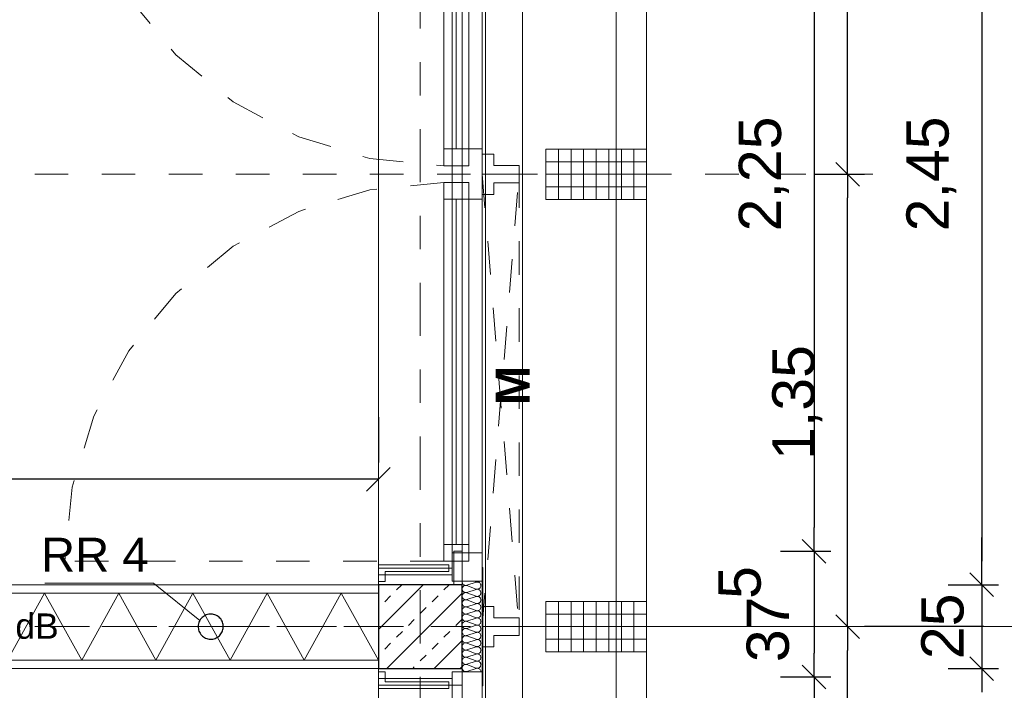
# Model space of a CAD drawing. Header units: metres. Extents: x -45.2 to 14.3, y -31.8 to 10.2.
# Tile 132 of 152: x -1.2 to 1.7, y -8.3 to -6.3. Entities that reach past the tile are written whole.
import ezdxf

# ---------------------------------------------------------------- set-up
doc = ezdxf.new("R2010")
doc.units = ezdxf.units.M
doc.header["$LTSCALE"] = 0.05
for name, pattern in [('1600.2032', [1.6, 0.8, -0.8]), ('Achsen 01', [5.291531, 3.175, -1.058062, 0.352704, -0.705764]), ('gestrichelt - 01', [2, 1, -1]), ('ISO-07 Punktiert', [0.889, 0.127, -0.762]), ('Raster 01', [2, 1, -1]), ('VW-01 Strichlinie kurz', [2, 1, -1])]:
    doc.linetypes.add(name, pattern=pattern)
doc.layers.get('0').update_dxf_attribs({"lineweight": 25})
for name, color, linetype, lineweight, true_color in [('013_Beton und Stahlbetonarbeiten-000 Brüstung', 7, 'Continuous', 9, 0xa6a6a6), ('014_Fassadenarbeiten-000 Aufsicht Betonfertigteile', 7, 'Continuous', 9, 0xc0c0c0), ('014_Fassadenarbeiten-330 mineralische Dämmung', 7, 'Continuous', 9, 0x666666), ('030_Sonnenschutzarbeiten-Bemassung', 7, 'Continuous', 13, 0xff6633), ('030_Sonnenschutzarbeiten-Grundriss', 7, 'Continuous', 13, 0x555555), ('031_Metallbauarbeiten-330 Aufsicht Metallbauarbeiten', 7, 'Continuous', 9, 0xa6a6a6), ('032_Metallarbeiten-Fenster', 7, 'Continuous', 13, 0x444444), ('039_Trockenbauarbeiten-340 Dämmung', 7, 'Continuous', 9, 0xc0c0c0), ('045_Sanitär Betriebseinrichtung-allg.', 9, 'Continuous', 13, 0x808080), ('AV1-Achsen', 1, 'Achsen 01', 18, 0xff0000), ('AV1-Raster', 7, 'Raster 01', 9, 0xa6a6a6)]:
    doc.layers.add(name, color=color, linetype=linetype, lineweight=lineweight, true_color=true_color)
for name, color, linetype, lineweight in [('013_Beton und Stahlbetonarbeiten-000 Unterzüge', 7, 'ISO-07 Punktiert', 13), ('013_Beton und Stahlbetonarbeiten-330 Außenstützen', 7, 'Continuous', 25), ('014_Fassadenarbeiten-330 Betonfertigteile vertikal', 7, 'Continuous', 9), ('027_Tischlerarbeiten-330 Innenfensterbänke', 7, 'Continuous', 9), ('030_Sonnenschutzarbeiten-Kasten+Behang', 7, 'Continuous', 5), ('030_Sonnenschutzarbeiten-Motor', 7, 'Continuous', 5), ('039_Trockenbauarbeiten-340 Gipskarton', 7, 'Continuous', 9), ('AV1-Akustikvorgaben-Trennwände', 7, 'Continuous', 5), ('AV1-Einrichtung Bemaßung', 7, 'Continuous', 9), ('Bemaßung-Bemaßung', 7, 'Continuous', 9)]:
    doc.layers.add(name, color=color, linetype=linetype, lineweight=lineweight)
doc.styles.add('Arial', font='arial.ttf')
doc.styles.add('Arial (bold)', font='arialbd.ttf')

msp = doc.modelspace()

# ---------------------------------------------------------------- linework, layer by layer
at = {"color": 0, "linetype": 'ByBlock', "lineweight": -2}
for p, q in [((1.275, -6.75), (1.275, -6.6793)), ((1.275, -6.75), (1.275, -6.8207)), ((-0.125, -7.66), (-0.1957, -7.66)), ((1.175, -7.875), (1.175, -7.8043)), ((1.175, -7.875), (1.175, -7.9457)), ((1.675, -7.975), (1.675, -7.9043)), ((1.675, -7.975), (1.675, -7.9043)), ((1.275, -8.1), (1.275, -8.0293)), ((1.275, -8.1), (1.275, -8.1707)), ((1.175, -8.25), (1.175, -8.1793)), ((1.175, -8.25), (1.175, -8.3207)), ((1.675, -8.225), (1.675, -8.2957)), ((1.675, -8.225), (1.675, -8.2957))]:
    msp.add_line(p, q, dxfattribs=at)
at = {"color": 0, "linetype": 'Continuous', "lineweight": 15}
for p, q in [((1.3104, -6.7854), (1.2396, -6.7146)), ((1.2396, -6.7146), (1.3104, -6.7854)), ((-0.0896, -7.6246), (-0.1604, -7.6954)), ((1.1396, -7.8396), (1.2104, -7.9104)), ((1.2104, -7.9104), (1.1396, -7.8396)), ((1.7104, -8.0104), (1.6396, -7.9396)), ((1.7104, -8.0104), (1.6396, -7.9396)), ((1.3104, -8.1354), (1.2396, -8.0646)), ((1.2396, -8.0646), (1.3104, -8.1354)), ((1.6396, -8.1896), (1.7104, -8.2604)), ((1.6396, -8.1896), (1.7104, -8.2604)), ((1.1396, -8.2146), (1.2104, -8.2854)), ((1.2104, -8.2854), (1.1396, -8.2146))]:
    msp.add_line(p, q, dxfattribs=at)
at = {"layer": '013_Beton und Stahlbetonarbeiten-000 Brüstung'}
for points in [[(-0.125, -7.975), (-0.125, -5.525), (0.125, -5.525), (0.125, -7.975)], [(-0.125, -10.675), (-0.125, -8.275), (0.125, -8.275), (0.125, -10.675)]]:
    msp.add_lwpolyline(points, close=True, dxfattribs=at)
at = {"layer": '013_Beton und Stahlbetonarbeiten-000 Unterzüge', "linetype": 'VW-01 Strichlinie kurz'}
for points in [[(-0.125, -7.975), (-0.125, -5.525), (0.125, -5.525), (0.125, -7.975)], [(-0.125, -10.675), (-0.125, -8.225), (0.125, -8.225), (0.125, -10.675)]]:
    msp.add_lwpolyline(points, close=True, dxfattribs=at)
at = {"layer": '013_Beton und Stahlbetonarbeiten-330 Außenstützen', "color": 251, "linetype": 'Continuous', "lineweight": 13, "true_color": 0x4c4c4c}
for p, q in [((0.0088, -7.975), (-0.125, -8.1088)), ((-0.0707, -7.9903), (-0.0554, -7.975)), ((0.0707, -7.9903), (0.086, -7.975)), ((-0.1061, -8.0257), (-0.0884, -8.008)), ((0.125, -8.0002), (-0.0998, -8.225)), ((0.0354, -8.0257), (0.053, -8.008)), ((-0.125, -8.0446), (-0.1237, -8.0433)), ((0, -8.061), (0.0177, -8.0433)), ((-0.0354, -8.0964), (-0.0177, -8.0787)), ((0.1061, -8.0964), (0.1237, -8.0787)), ((-0.0707, -8.1317), (-0.053, -8.1141)), ((0.0707, -8.1317), (0.0884, -8.1141)), ((-0.1061, -8.1671), (-0.0884, -8.1494)), ((0.0354, -8.1671), (0.053, -8.1494)), ((0.125, -8.1416), (0.0416, -8.225)), ((-0.125, -8.186), (-0.1237, -8.1848)), ((0, -8.2024), (0.0177, -8.1848)), ((-0.0226, -8.225), (-0.0177, -8.2201)), ((0.1189, -8.225), (0.1237, -8.2201))]:
    msp.add_line(p, q, dxfattribs=at)
at = {"layer": '013_Beton und Stahlbetonarbeiten-330 Außenstützen'}
msp.add_lwpolyline([(0.125, -7.975), (-0.125, -7.975), (-0.125, -8.225), (0.125, -8.225)], close=True, dxfattribs=at)
at = {"layer": '014_Fassadenarbeiten-000 Aufsicht Betonfertigteile'}
msp.add_lwpolyline([(0.305, -21.905), (0.305, 0.305), (0.675, 0.675), (0.675, -22.275)], close=True, dxfattribs=at)
at = {"layer": '014_Fassadenarbeiten-330 Betonfertigteile vertikal', "color": 8, "linetype": 'Continuous', "lineweight": 9, "true_color": 0x808080}
for p, q in [((0.4125, -6.675), (0.4125, -6.825)), ((0.45, -6.675), (0.45, -6.825)), ((0.4875, -6.675), (0.4875, -6.825)), ((0.525, -6.675), (0.525, -6.825)), ((0.5625, -6.675), (0.5625, -6.825)), ((0.6, -6.675), (0.6, -6.825)), ((0.6375, -6.675), (0.6375, -6.825)), ((0.4125, -8.025), (0.4125, -8.175)), ((0.45, -8.025), (0.45, -8.175)), ((0.4875, -8.025), (0.4875, -8.175)), ((0.525, -8.025), (0.525, -8.175)), ((0.5625, -8.025), (0.5625, -8.175)), ((0.6, -8.025), (0.6, -8.175)), ((0.6375, -8.025), (0.6375, -8.175))]:
    msp.add_line(p, q, dxfattribs=at)
at = {"layer": '014_Fassadenarbeiten-330 Betonfertigteile vertikal', "color": 8, "linetype": 'Continuous', "lineweight": 13, "true_color": 0x808080}
for p, q in [((0.375, -6.7125), (0.675, -6.7125)), ((0.375, -6.75), (0.675, -6.75)), ((0.375, -6.7875), (0.675, -6.7875)), ((0.375, -8.0625), (0.675, -8.0625)), ((0.375, -8.1), (0.675, -8.1)), ((0.375, -8.1375), (0.675, -8.1375))]:
    msp.add_line(p, q, dxfattribs=at)
at = {"layer": '014_Fassadenarbeiten-330 Betonfertigteile vertikal'}
for points in [[(0.675, -6.675), (0.675, -6.825), (0.375, -6.825), (0.375, -6.675)], [(0.675, -8.025), (0.675, -8.175), (0.375, -8.175), (0.375, -8.025)]]:
    msp.add_lwpolyline(points, close=True, dxfattribs=at)
at = {"layer": '014_Fassadenarbeiten-330 mineralische Dämmung'}
for points in [[(0.167, -8.0306), (0.1689, -8.031), (0.1708, -8.0311), (0.1727, -8.0308), (0.1745, -8.0302), (0.1762, -8.0293), (0.1777, -8.0281), (0.179, -8.0266), (0.179, -8.0266), (0.1799, -8.025), (0.1806, -8.0232), (0.181, -8.0213), (0.181, -8.0194), (0.1806, -8.0175), (0.1799, -8.0157), (0.179, -8.0141), (0.179, -8.0141), (0.1777, -8.0126), (0.1762, -8.0114), (0.1745, -8.0105), (0.1727, -8.0099), (0.1708, -8.0097), (0.1689, -8.0097), (0.167, -8.0102), (0.139, -8.0192), (0.139, -8.0192), (0.1371, -8.0196), (0.1352, -8.0197), (0.1333, -8.0194), (0.1315, -8.0188), (0.1298, -8.0179), (0.1283, -8.0167), (0.127, -8.0152), (0.127, -8.0152), (0.1261, -8.0136), (0.1254, -8.0118), (0.125, -8.0099), (0.125, -8.008), (0.1254, -8.0061), (0.1261, -8.0043), (0.127, -8.0027), (0.127, -8.0027), (0.1283, -8.0012), (0.1298, -8), (0.1315, -7.9991), (0.1333, -7.9985), (0.1352, -7.9983), (0.1371, -7.9983), (0.139, -7.9988), (0.167, -8.0091), (0.167, -8.0091), (0.1689, -8.0095), (0.1708, -8.0096), (0.1727, -8.0093), (0.1745, -8.0088), (0.1762, -8.0078), (0.1777, -8.0066), (0.179, -8.0052), (0.179, -8.0052), (0.1799, -8.0035), (0.1806, -8.0018), (0.181, -7.9999), (0.181, -7.9979), (0.1806, -7.9961), (0.1799, -7.9943), (0.179, -7.9926), (0.179, -7.9926), (0.1777, -7.9912), (0.1762, -7.99), (0.1745, -7.9891), (0.1727, -7.9885), (0.1708, -7.9882), (0.1689, -7.9883), (0.167, -7.9887), (0.139, -7.9977), (0.139, -7.9977), (0.1371, -7.9981), (0.1352, -7.9982), (0.1333, -7.9979), (0.1315, -7.9974), (0.1298, -7.9964), (0.1283, -7.9952), (0.127, -7.9938), (0.127, -7.9938), (0.1261, -7.9921), (0.1254, -7.9904), (0.125, -7.9885), (0.125, -7.9865), (0.1254, -7.9847), (0.1261, -7.9829), (0.127, -7.9812), (0.127, -7.9812), (0.1283, -7.9798), (0.1298, -7.9786), (0.1315, -7.9777), (0.1333, -7.9771), (0.1352, -7.9768), (0.1371, -7.9769), (0.139, -7.9773), (0.167, -7.9877), (0.167, -7.9877), (0.1689, -7.9881), (0.1708, -7.9882), (0.1727, -7.9879), (0.1745, -7.9873), (0.1762, -7.9864), (0.1777, -7.9852), (0.179, -7.9837), (0.179, -7.9837), (0.1799, -7.9821), (0.1806, -7.9803), (0.181, -7.9784), (0.181, -7.9765), (0.1806, -7.9746), (0.1799, -7.9728), (0.179, -7.9712), (0.179, -7.9712), (0.1777, -7.9697), (0.1762, -7.9685), (0.1745, -7.9676), (0.1727, -7.967), (0.1708, -7.9668), (0.1689, -7.9668), (0.167, -7.9673), (0.139, -7.9763), (0.139, -7.9763), (0.1371, -7.9767), (0.1352, -7.9768), (0.1333, -7.9765), (0.1315, -7.9759), (0.1298, -7.975), (0.1283, -7.9738), (0.127, -7.9723), (0.126, -7.9706), (0.1254, -7.9688), (0.125, -7.9669), (0.125, -7.965)], [(0.167, -8.2236), (0.169, -8.224), (0.171, -8.2241), (0.173, -8.2238), (0.1749, -8.2231), (0.1766, -8.2221), (0.1781, -8.2207), (0.1793, -8.2191), (0.1802, -8.2173), (0.1808, -8.2154), (0.181, -8.2134), (0.1808, -8.2114), (0.1802, -8.2095), (0.1793, -8.2077), (0.1781, -8.2061), (0.1766, -8.2047), (0.1749, -8.2037), (0.173, -8.203), (0.171, -8.2027), (0.169, -8.2028), (0.167, -8.2032), (0.139, -8.2122), (0.139, -8.2122), (0.137, -8.2126), (0.135, -8.2127), (0.133, -8.2124), (0.1311, -8.2117), (0.1294, -8.2107), (0.1279, -8.2093), (0.1267, -8.2077), (0.1257, -8.2059), (0.1252, -8.204), (0.125, -8.202), (0.1252, -8.2), (0.1257, -8.1981), (0.1267, -8.1963), (0.1279, -8.1947), (0.1294, -8.1933), (0.1311, -8.1923), (0.133, -8.1916), (0.135, -8.1913), (0.137, -8.1914), (0.139, -8.1918), (0.167, -8.2022), (0.167, -8.2022), (0.169, -8.2026), (0.171, -8.2026), (0.173, -8.2023), (0.1749, -8.2016), (0.1766, -8.2006), (0.1781, -8.1993), (0.1793, -8.1977), (0.1802, -8.1959), (0.1808, -8.194), (0.181, -8.192), (0.1808, -8.1899), (0.1802, -8.188), (0.1793, -8.1862), (0.1781, -8.1846), (0.1766, -8.1833), (0.1749, -8.1823), (0.173, -8.1816), (0.171, -8.1813), (0.169, -8.1813), (0.167, -8.1818), (0.139, -8.1908), (0.139, -8.1908), (0.137, -8.1912), (0.135, -8.1912), (0.133, -8.1909), (0.1311, -8.1902), (0.1294, -8.1892), (0.1279, -8.1879), (0.1267, -8.1863), (0.1257, -8.1845), (0.1252, -8.1826), (0.125, -8.1806), (0.1252, -8.1785), (0.1257, -8.1766), (0.1267, -8.1748), (0.1279, -8.1732), (0.1294, -8.1719), (0.1311, -8.1709), (0.133, -8.1702), (0.135, -8.1699), (0.137, -8.1699), (0.139, -8.1704), (0.167, -8.1807), (0.167, -8.1807), (0.169, -8.1811), (0.171, -8.1812), (0.173, -8.1809), (0.1749, -8.1802), (0.1766, -8.1792), (0.1781, -8.1778), (0.1793, -8.1762), (0.1802, -8.1744), (0.1808, -8.1725), (0.181, -8.1705), (0.1808, -8.1685), (0.1802, -8.1666), (0.1793, -8.1648), (0.1781, -8.1632), (0.1766, -8.1618), (0.1749, -8.1608), (0.173, -8.1601), (0.171, -8.1598), (0.169, -8.1599), (0.167, -8.1603), (0.139, -8.1693), (0.139, -8.1693), (0.137, -8.1697), (0.135, -8.1698), (0.133, -8.1695), (0.1311, -8.1688), (0.1294, -8.1678), (0.1279, -8.1664), (0.1267, -8.1648), (0.1257, -8.163), (0.1252, -8.1611), (0.125, -8.1591), (0.1252, -8.1571), (0.1257, -8.1552), (0.1267, -8.1534), (0.1279, -8.1518), (0.1294, -8.1504), (0.1311, -8.1494), (0.133, -8.1487), (0.135, -8.1484), (0.137, -8.1485), (0.139, -8.1489), (0.167, -8.1593), (0.167, -8.1593), (0.169, -8.1597), (0.171, -8.1597), (0.173, -8.1594), (0.1749, -8.1587), (0.1766, -8.1577), (0.1781, -8.1564), (0.1793, -8.1548), (0.1802, -8.153), (0.1808, -8.1511), (0.181, -8.1491), (0.1808, -8.147), (0.1802, -8.1451), (0.1793, -8.1433), (0.1781, -8.1417), (0.1766, -8.1404), (0.1749, -8.1394), (0.173, -8.1387), (0.171, -8.1384), (0.169, -8.1384), (0.167, -8.1389), (0.139, -8.1479), (0.139, -8.1479), (0.137, -8.1483), (0.135, -8.1483), (0.133, -8.148), (0.1311, -8.1473), (0.1294, -8.1463), (0.1279, -8.145), (0.1267, -8.1434), (0.1257, -8.1416), (0.1252, -8.1397), (0.125, -8.1377), (0.1252, -8.1356), (0.1257, -8.1337), (0.1267, -8.1319), (0.1279, -8.1303), (0.1294, -8.129), (0.1311, -8.128), (0.133, -8.1273), (0.135, -8.127), (0.137, -8.127), (0.139, -8.1275), (0.167, -8.1378), (0.167, -8.1378), (0.169, -8.1382), (0.171, -8.1383), (0.173, -8.138), (0.1749, -8.1373), (0.1766, -8.1363), (0.1781, -8.1349), (0.1793, -8.1333), (0.1802, -8.1315), (0.1808, -8.1296), (0.181, -8.1276), (0.1808, -8.1256), (0.1802, -8.1237), (0.1793, -8.1219), (0.1781, -8.1203), (0.1766, -8.1189), (0.1749, -8.1179), (0.173, -8.1172), (0.171, -8.1169), (0.169, -8.117), (0.167, -8.1174), (0.139, -8.1264), (0.139, -8.1264), (0.137, -8.1268), (0.135, -8.1269), (0.133, -8.1266), (0.1311, -8.1259), (0.1294, -8.1249), (0.1279, -8.1235), (0.1267, -8.1219), (0.1257, -8.1201), (0.1252, -8.1182), (0.125, -8.1162), (0.1252, -8.1142), (0.1257, -8.1123), (0.1267, -8.1105), (0.1279, -8.1089), (0.1294, -8.1075), (0.1311, -8.1065), (0.133, -8.1058), (0.135, -8.1055), (0.137, -8.1056), (0.139, -8.106), (0.167, -8.1164), (0.167, -8.1164), (0.169, -8.1168), (0.171, -8.1168), (0.173, -8.1165), (0.1749, -8.1158), (0.1766, -8.1148), (0.1781, -8.1135), (0.1793, -8.1119), (0.1802, -8.1101), (0.1808, -8.1082), (0.181, -8.1062), (0.1808, -8.1041), (0.1802, -8.1022), (0.1793, -8.1004), (0.1781, -8.0988), (0.1766, -8.0975), (0.1749, -8.0965), (0.173, -8.0958), (0.171, -8.0955), (0.169, -8.0955), (0.167, -8.096), (0.139, -8.105), (0.139, -8.105), (0.137, -8.1054), (0.135, -8.1054), (0.133, -8.1051), (0.1311, -8.1044), (0.1294, -8.1034), (0.1279, -8.1021), (0.1267, -8.1005), (0.1257, -8.0987), (0.1252, -8.0968), (0.125, -8.0948), (0.1252, -8.0927), (0.1257, -8.0908), (0.1267, -8.089), (0.1279, -8.0874), (0.1294, -8.0861), (0.1311, -8.0851), (0.133, -8.0844), (0.135, -8.0841), (0.137, -8.0841), (0.139, -8.0846), (0.167, -8.0949), (0.167, -8.0949), (0.169, -8.0953), (0.171, -8.0954), (0.173, -8.0951), (0.1749, -8.0944), (0.1766, -8.0934), (0.1781, -8.092), (0.1793, -8.0904), (0.1802, -8.0886), (0.1808, -8.0867), (0.181, -8.0847), (0.1808, -8.0827), (0.1802, -8.0808), (0.1793, -8.079), (0.1781, -8.0774), (0.1766, -8.076), (0.1749, -8.075), (0.173, -8.0743), (0.171, -8.074), (0.169, -8.0741), (0.167, -8.0745), (0.139, -8.0835), (0.139, -8.0835), (0.137, -8.0839), (0.135, -8.084), (0.133, -8.0837), (0.1311, -8.083), (0.1294, -8.082), (0.1279, -8.0806), (0.1267, -8.079), (0.1257, -8.0772), (0.1252, -8.0753), (0.125, -8.0733), (0.1252, -8.0713), (0.1257, -8.0694), (0.1267, -8.0676), (0.1279, -8.066), (0.1294, -8.0646), (0.1311, -8.0636), (0.133, -8.0629), (0.135, -8.0626), (0.137, -8.0627), (0.139, -8.0631), (0.167, -8.0735), (0.167, -8.0735), (0.169, -8.0739), (0.171, -8.0739), (0.173, -8.0736), (0.1749, -8.0729), (0.1766, -8.0719), (0.1781, -8.0706), (0.1793, -8.069), (0.1802, -8.0672), (0.1808, -8.0653), (0.181, -8.0633), (0.1808, -8.0612), (0.1802, -8.0593), (0.1793, -8.0575), (0.1781, -8.0559), (0.1766, -8.0546), (0.1749, -8.0536), (0.173, -8.0529), (0.171, -8.0526), (0.169, -8.0526), (0.167, -8.0531), (0.139, -8.0621), (0.139, -8.0621), (0.137, -8.0625), (0.135, -8.0625), (0.133, -8.0622), (0.1311, -8.0615), (0.1294, -8.0605), (0.1279, -8.0592), (0.1267, -8.0576), (0.1257, -8.0558), (0.1252, -8.0539), (0.125, -8.0519), (0.1252, -8.0498), (0.1257, -8.0479), (0.1267, -8.0461), (0.1279, -8.0445), (0.1294, -8.0432), (0.1311, -8.0422), (0.133, -8.0415), (0.135, -8.0412), (0.137, -8.0412), (0.139, -8.0417), (0.167, -8.052), (0.167, -8.052), (0.169, -8.0524), (0.171, -8.0525), (0.173, -8.0522), (0.1749, -8.0515), (0.1766, -8.0505), (0.1781, -8.0491), (0.1793, -8.0475), (0.1802, -8.0457), (0.1808, -8.0438), (0.181, -8.0418), (0.1808, -8.0398), (0.1802, -8.0379), (0.1793, -8.0361), (0.1781, -8.0345), (0.1766, -8.0331), (0.1749, -8.0321), (0.173, -8.0314), (0.171, -8.0311), (0.169, -8.0312), (0.167, -8.0316), (0.139, -8.0406), (0.139, -8.0406), (0.137, -8.041), (0.135, -8.0411), (0.133, -8.0408), (0.1311, -8.0401), (0.1294, -8.0391), (0.1279, -8.0377), (0.1267, -8.0361), (0.1257, -8.0343), (0.1252, -8.0324), (0.125, -8.0304), (0.1252, -8.0284), (0.1257, -8.0265), (0.1267, -8.0247), (0.1279, -8.0231), (0.1294, -8.0217), (0.1311, -8.0207), (0.133, -8.02), (0.135, -8.0197), (0.137, -8.0198), (0.139, -8.0202), (0.167, -8.0306), (0.167, -8.0306), (0.169, -8.031), (0.171, -8.031), (0.173, -8.0307), (0.1749, -8.03), (0.1766, -8.029), (0.1781, -8.0277), (0.1793, -8.0261), (0.1802, -8.0243), (0.1808, -8.0224), (0.181, -8.0204), (0.1808, -8.0184), (0.1802, -8.0164), (0.1793, -8.0146), (0.1781, -8.013), (0.1766, -8.0117), (0.1749, -8.0107), (0.173, -8.01), (0.171, -8.0097), (0.169, -8.0097), (0.167, -8.0102), (0.139, -8.0192), (0.139, -8.0192), (0.137, -8.0196), (0.135, -8.0196), (0.133, -8.0193), (0.1311, -8.0186), (0.1294, -8.0176), (0.1279, -8.0163), (0.1267, -8.0147), (0.1257, -8.0129), (0.1252, -8.011), (0.125, -8.009), (0.1252, -8.0069), (0.1257, -8.005), (0.1267, -8.0032), (0.1279, -8.0016), (0.1294, -8.0003), (0.1311, -7.9993), (0.133, -7.9986), (0.135, -7.9983), (0.137, -7.9983), (0.139, -7.9988), (0.167, -8.0091), (0.167, -8.0091), (0.169, -8.0095), (0.171, -8.0096), (0.173, -8.0093), (0.1749, -8.0086), (0.1766, -8.0076), (0.1781, -8.0062), (0.1793, -8.0046), (0.1802, -8.0028), (0.1808, -8.0009), (0.181, -7.9989), (0.1808, -7.9969), (0.1802, -7.995), (0.1793, -7.9932), (0.1781, -7.9916), (0.1766, -7.9902), (0.1749, -7.9892), (0.173, -7.9885), (0.171, -7.9882), (0.169, -7.9883), (0.167, -7.9887), (0.139, -7.9977), (0.139, -7.9977), (0.137, -7.9981), (0.135, -7.9982), (0.133, -7.9979), (0.1311, -7.9972), (0.1294, -7.9962), (0.1279, -7.9948), (0.1267, -7.9932), (0.1257, -7.9914), (0.1252, -7.9895), (0.125, -7.9875), (0.1252, -7.9855), (0.1257, -7.9836), (0.1267, -7.9818), (0.1279, -7.9802), (0.1294, -7.9788), (0.1311, -7.9778), (0.133, -7.9771), (0.135, -7.9768), (0.137, -7.9769), (0.139, -7.9773)], [(0.1761, -7.965), (0.1744, -7.9659), (0.1726, -7.9665), (0.1707, -7.9667), (0.1689, -7.9666), (0.167, -7.9662), (0.1637, -7.965)], [(0.181, -8.235), (0.1808, -8.233), (0.1803, -8.231), (0.1794, -8.2292), (0.1782, -8.2276), (0.1767, -8.2262), (0.1749, -8.2252), (0.173, -8.2245), (0.171, -8.2242), (0.169, -8.2242), (0.167, -8.2247), (0.139, -8.2336), (0.139, -8.2336), (0.137, -8.2341), (0.135, -8.2341), (0.133, -8.2338), (0.1311, -8.2331), (0.1294, -8.2321), (0.1279, -8.2308), (0.1267, -8.2292), (0.1257, -8.2274), (0.1252, -8.2255), (0.125, -8.2234), (0.1252, -8.2214), (0.1257, -8.2195), (0.1267, -8.2177), (0.1279, -8.2161), (0.1294, -8.2148), (0.1311, -8.2138), (0.133, -8.2131), (0.135, -8.2128), (0.137, -8.2128), (0.139, -8.2133), (0.167, -8.2236), (0.167, -8.2236), (0.169, -8.224), (0.171, -8.2241), (0.173, -8.2238), (0.1749, -8.2231), (0.1766, -8.2221), (0.1781, -8.2207), (0.1793, -8.2191), (0.1802, -8.2173), (0.1808, -8.2154), (0.181, -8.2134), (0.1808, -8.2114), (0.1802, -8.2095), (0.1793, -8.2077), (0.1781, -8.2061), (0.1766, -8.2047), (0.1749, -8.2037), (0.173, -8.203), (0.171, -8.2027), (0.169, -8.2028), (0.167, -8.2032), (0.139, -8.2122), (0.139, -8.2122), (0.137, -8.2126), (0.135, -8.2127), (0.133, -8.2124), (0.1311, -8.2117), (0.1294, -8.2107), (0.1279, -8.2093), (0.1267, -8.2077), (0.1257, -8.2059), (0.1252, -8.204), (0.125, -8.202), (0.1252, -8.2), (0.1257, -8.1981), (0.1267, -8.1963), (0.1279, -8.1947), (0.1294, -8.1933), (0.1311, -8.1923), (0.133, -8.1916), (0.135, -8.1913), (0.137, -8.1914), (0.139, -8.1918), (0.167, -8.2022), (0.167, -8.2022), (0.169, -8.2026), (0.171, -8.2026), (0.173, -8.2023), (0.1749, -8.2016), (0.1766, -8.2006), (0.1781, -8.1993), (0.1793, -8.1977), (0.1802, -8.1959), (0.1808, -8.194), (0.181, -8.192), (0.1808, -8.1899), (0.1802, -8.188), (0.1793, -8.1862), (0.1781, -8.1846), (0.1766, -8.1833), (0.1749, -8.1823), (0.173, -8.1816), (0.171, -8.1813), (0.169, -8.1813), (0.167, -8.1818)]]:
    msp.add_lwpolyline(points, dxfattribs=at)
at = {"layer": '027_Tischlerarbeiten-330 Innenfensterbänke'}
for points in [[(-0.125, -7.965), (-0.105, -7.965), (-0.105, -7.935), (0.085, -7.935), (0.085, -7.915), (-0.125, -7.915)], [(-0.125, -8.235), (-0.105, -8.235), (-0.105, -8.265), (0.085, -8.265), (0.085, -8.285), (-0.125, -8.285)]]:
    msp.add_lwpolyline(points, close=True, dxfattribs=at)
at = {"layer": '030_Sonnenschutzarbeiten-Bemassung', "color": 0, "lineweight": -2}
for p, q in [((1.275, -6.6793), (1.275, -5.4707)), ((1.175, -6.75), (1.325, -6.75)), ((1.175, -6.75), (1.325, -6.75)), ((1.275, -8.0293), (1.275, -6.8207)), ((1.6813, -8.1), (1.325, -8.1)), ((1.6813, -8.1), (1.325, -8.1)), ((1.275, -9.3793), (1.275, -8.1707))]:
    msp.add_line(p, q, dxfattribs=at)
at = {"layer": '030_Sonnenschutzarbeiten-Grundriss', "color": 251, "true_color": 0x555555}
for points in [[(0.295, -6.75), (0.295, -6.724), (0.22, -6.724), (0.22, -6.69), (0.185, -6.69), (0.185, -6.75)], [(0.295, -6.75), (0.295, -6.776), (0.22, -6.776), (0.22, -6.81), (0.185, -6.81), (0.185, -6.75)], [(0.295, -8.1), (0.295, -8.074), (0.22, -8.074), (0.22, -8.04), (0.185, -8.04), (0.185, -8.1)], [(0.295, -8.1), (0.295, -8.126), (0.22, -8.126), (0.22, -8.16), (0.185, -8.16), (0.185, -8.1)]]:
    msp.add_lwpolyline(points, close=True, dxfattribs=at)
at = {"layer": '030_Sonnenschutzarbeiten-Kasten+Behang', "color": 1, "linetype": '1600.2032', "lineweight": 18, "true_color": 0xff0000}
for p, q in [((0.185, -6.75), (0.295, -8.1)), ((0.185, -8.1), (0.295, -6.75))]:
    msp.add_line(p, q, dxfattribs=at)
at = {"layer": '030_Sonnenschutzarbeiten-Kasten+Behang', "color": 1, "linetype": 'Continuous', "lineweight": 18, "true_color": 0xff0000}
for points in [[(0.22, -6.724), (0.22, -6.69), (0.185, -6.69), (0.185, -6.75), (0.295, -6.75), (0.295, -6.724)], [(0.22, -6.776), (0.22, -6.81), (0.185, -6.81), (0.185, -6.75), (0.295, -6.75), (0.295, -6.776)], [(0.22, -8.074), (0.22, -8.04), (0.185, -8.04), (0.185, -8.1), (0.295, -8.1), (0.295, -8.074)], [(0.22, -8.126), (0.22, -8.16), (0.185, -8.16), (0.185, -8.1), (0.295, -8.1), (0.295, -8.126)]]:
    msp.add_lwpolyline(points, close=True, dxfattribs=at)
at = {"layer": '030_Sonnenschutzarbeiten-Kasten+Behang', "color": 1, "linetype": '1600.2032', "lineweight": 18, "true_color": 0xff0000}
msp.add_lwpolyline([(0.185, -8.1), (0.185, -6.75), (0.295, -6.75), (0.295, -8.1)], close=True, dxfattribs=at)
at = {"layer": '031_Metallbauarbeiten-330 Aufsicht Metallbauarbeiten'}
for points in [[(0.585, -5.475), (0.585, -8.1), (0.195, -8.1), (0.195, -5.475)], [(0.195, -8.1), (0.585, -8.1), (0.585, -10.8), (0.195, -10.8)]]:
    msp.add_lwpolyline(points, close=True, dxfattribs=at)
at = {"layer": '032_Metallarbeiten-Fenster', "color": 7, "lineweight": 18}
for p, q in [((0.1075, -5.6445), (0.1075, -6.6745)), ((0.1075, -7.8545), (0.1075, -6.8245))]:
    msp.add_line(p, q, dxfattribs=at)
at = {"layer": '032_Metallarbeiten-Fenster', "color": 7, "linetype": 'gestrichelt - 01', "lineweight": 18}
msp.add_line((0.07, -7.9045), (-1.06, -7.9045), dxfattribs=at)
for points in [[(-1.06, -5.5946), (-1.0383, -5.815), (-0.974, -6.027), (-0.8696, -6.2223), (-0.729, -6.3936), (-0.5578, -6.5341), (-0.3624, -6.6385), (-0.1505, -6.7028), (0.07, -6.7245)], [(0.07, -6.7745), (-0.1505, -6.7963), (-0.3624, -6.8606), (-0.5578, -6.965), (-0.729, -7.1055), (-0.8696, -7.2767), (-0.974, -7.4721), (-1.0383, -7.6841), (-1.06, -7.9045)]]:
    msp.add_lwpolyline(points, dxfattribs=at)
at = {"layer": '032_Metallarbeiten-Fenster', "color": 7, "lineweight": 18}
for points in [[(0.095, -7.8795), (0.185, -7.8795), (0.185, -5.6195), (0.095, -5.6195)], [(0.145, -5.6445), (0.145, -6.6745), (0.07, -6.6745), (0.07, -5.6445)], [(0.145, -6.6745), (0.145, -6.7245), (0.07, -6.7245), (0.07, -6.6745)], [(0.185, -6.8245), (0.185, -6.6745), (0.095, -6.6745), (0.095, -6.8245)], [(0.145, -6.8245), (0.145, -6.7745), (0.07, -6.7745), (0.07, -6.8245)], [(0.145, -7.8545), (0.145, -6.8245), (0.07, -6.8245), (0.07, -7.8545)], [(0.145, -7.9045), (0.145, -7.8545), (0.07, -7.8545), (0.07, -7.9045)], [(0.095, -7.9645), (0.095, -7.8795), (0.185, -7.8795), (0.185, -7.9645)], [(0.185, -8.3195), (0.095, -8.3195), (0.095, -8.2345), (0.185, -8.2345)]]:
    msp.add_lwpolyline(points, close=True, dxfattribs=at)
at = {"layer": '032_Metallarbeiten-Fenster', "color": 7, "linetype": 'Continuous', "lineweight": 9}
msp.add_lwpolyline([(0.1863, -7.9231), (0.1863, -8.2769), (0.1843, -8.2769), (0.1843, -7.9231)], close=True, dxfattribs=at)
at = {"layer": '039_Trockenbauarbeiten-340 Dämmung'}
msp.add_lwpolyline([(-0.125, -8.2), (-0.2356, -8), (-0.3462, -8.2), (-0.4568, -8), (-0.5675, -8.2), (-0.6781, -8), (-0.7887, -8.2), (-0.8993, -8), (-1.0099, -8.2), (-1.1205, -8), (-1.2311, -8.2)], dxfattribs=at)
at = {"layer": '039_Trockenbauarbeiten-340 Gipskarton'}
for points in [[(0.1, -7.875), (0.125, -7.875), (0.125, -7.975), (0.1, -7.975)], [(-2.575, -7.975), (-0.125, -7.975), (-0.125, -8), (-2.575, -8)], [(-2.575, -8.2), (-0.125, -8.2), (-0.125, -8.225), (-2.575, -8.225)]]:
    msp.add_lwpolyline(points, close=True, dxfattribs=at)
at = {"layer": '045_Sanitär Betriebseinrichtung-allg.', "color": 165, "lineweight": 13, "true_color": 0x595995}
msp.add_lwpolyline([(-0.6575, -8.0813), (-0.7961, -7.9704), (-1.1204, -7.9704)], dxfattribs=at)
at = {"layer": '045_Sanitär Betriebseinrichtung-allg.', "color": 165, "lineweight": 25, "true_color": 0x595995}
msp.add_lwpolyline([(-0.6063, -8.0675), (-0.6096, -8.0658), (-0.613, -8.0645), (-0.6165, -8.0635), (-0.6201, -8.0628), (-0.6238, -8.0625), (-0.6275, -8.0626), (-0.6312, -8.063), (-0.6347, -8.0638), (-0.6382, -8.0649), (-0.6416, -8.0664), (-0.6448, -8.0682), (-0.6479, -8.0703), (-0.6507, -8.0726), (-0.6532, -8.0753), (-0.6555, -8.0781), (-0.6575, -8.0813), (-0.6592, -8.0846), (-0.6605, -8.088), (-0.6615, -8.0915), (-0.6622, -8.0951), (-0.6625, -8.0988), (-0.6624, -8.1025), (-0.662, -8.1062), (-0.6613, -8.1097), (-0.6601, -8.1132), (-0.6587, -8.1166), (-0.6568, -8.1198), (-0.6547, -8.1229), (-0.6524, -8.1257), (-0.6498, -8.1282), (-0.6469, -8.1305), (-0.6438, -8.1325), (-0.6404, -8.1342), (-0.637, -8.1355), (-0.6335, -8.1365), (-0.63, -8.1372), (-0.6263, -8.1375), (-0.6225, -8.1374), (-0.6189, -8.137), (-0.6153, -8.1363), (-0.6118, -8.1351), (-0.6085, -8.1337), (-0.6052, -8.1318), (-0.6021, -8.1297), (-0.5993, -8.1274), (-0.5968, -8.1248), (-0.5945, -8.1219), (-0.5925, -8.1188), (-0.5908, -8.1155), (-0.5895, -8.112), (-0.5885, -8.1085), (-0.5878, -8.105), (-0.5875, -8.1013), (-0.5876, -8.0975), (-0.588, -8.0939), (-0.5888, -8.0903), (-0.5899, -8.0868), (-0.5914, -8.0835), (-0.5932, -8.0802), (-0.5953, -8.0771), (-0.5976, -8.0744), (-0.6003, -8.0718), (-0.6031, -8.0695)], close=True, dxfattribs=at)
at = {"layer": 'AV1-Achsen'}
for p, q in [((0, -26.5), (0, 4.9)), ((-43.35, -8.1), (4.2, -8.1))]:
    msp.add_line(p, q, dxfattribs=at)
at = {"layer": 'AV1-Einrichtung Bemaßung', "color": 0, "lineweight": -2}
for p, q in [((-0.125, -7.475), (-0.125, -7.61)), ((-0.1957, -7.66), (-2.5043, -7.66))]:
    msp.add_line(p, q, dxfattribs=at)
at = {"layer": 'AV1-Einrichtung Bemaßung'}
for points in [[(-0.125, -7.925), (0.095, -7.925), (0.095, -7.945), (-0.125, -7.945)], [(-0.125, -8.275), (-0.125, -8.255), (0.095, -8.255), (0.095, -8.275)]]:
    msp.add_lwpolyline(points, close=True, dxfattribs=at)
at = {"layer": 'AV1-Raster'}
for p, q in [((1.35, -6.75), (-40.5, -6.75)), ((1.35, -8.1), (-40.5, -8.1))]:
    msp.add_line(p, q, dxfattribs=at)
at = {"layer": 'Bemaßung-Bemaßung', "color": 0, "lineweight": -2}
for p, q in [((1.675, -5.5957), (1.675, -7.9043)), ((1.675, -7.9043), (1.675, -7.8336)), ((1.575, -7.975), (1.725, -7.975)), ((1.575, -7.975), (1.725, -7.975)), ((1.675, -7.975), (1.675, -8.225)), ((1.575, -8.225), (1.725, -8.225)), ((1.575, -8.225), (1.725, -8.225))]:
    msp.add_line(p, q, dxfattribs=at)
at = {"layer": 'Bemaßung-Bemaßung', "color": 0, "linetype": 'Continuous', "lineweight": -2}
for p, q in [((1.175, -5.6957), (1.175, -7.8043)), ((1.075, -7.875), (1.225, -7.875)), ((1.075, -7.875), (1.225, -7.875)), ((1.175, -7.9457), (1.175, -8.1793)), ((1.075, -8.25), (1.225, -8.25)), ((1.075, -8.25), (1.225, -8.25))]:
    msp.add_line(p, q, dxfattribs=at)
at = {"layer": 'Defpoints', "color": 0, "lineweight": 0}
for p, q in [((0.675, -6.675), (0.675, -6.675)), ((0.675, -6.675), (0.675, -6.675)), ((0.675, -6.75), (0.675, -6.75)), ((0.675, -6.75), (0.675, -6.75)), ((1.275, -6.75), (1.275, -6.75)), ((0.675, -6.825), (0.675, -6.825)), ((0.675, -6.825), (0.675, -6.825)), ((-0.125, -7.875), (-0.125, -7.875)), ((-0.125, -7.875), (-0.125, -7.875)), ((1.175, -7.875), (1.175, -7.875)), ((-0.125, -7.975), (-0.125, -7.975)), ((-0.125, -7.975), (-0.125, -7.975)), ((-0.125, -7.975), (-0.125, -7.975)), ((1.675, -7.975), (1.675, -7.975)), ((0.675, -8.025), (0.675, -8.025)), ((0.675, -8.025), (0.675, -8.025)), ((0, -8.1), (0, -8.1)), ((0, -8.1), (0, -8.1)), ((1.1813, -8.1), (1.1813, -8.1)), ((1.1813, -8.1), (1.1813, -8.1)), ((1.275, -8.1), (1.275, -8.1)), ((0.675, -8.175), (0.675, -8.175)), ((0.675, -8.175), (0.675, -8.175)), ((-0.125, -8.225), (-0.125, -8.225)), ((-0.125, -8.225), (-0.125, -8.225)), ((-0.125, -8.225), (-0.125, -8.225)), ((-0.125, -8.25), (-0.125, -8.25)), ((-0.125, -8.25), (-0.125, -8.25)), ((1.175, -8.25), (1.175, -8.25)), ((1.675, -8.225), (1.675, -8.225))]:
    msp.add_line(p, q, dxfattribs=at)

# ---------------------------------------------------------------- texts
at = {"layer": '030_Sonnenschutzarbeiten-Bemassung', "color": 0, "insert": (1.1998, -7.6025), "char_height": 0.12609, "attachment_point": 7, "rotation": 90, "style": 'Arial'}
msp.add_mtext('1,35', dxfattribs=at)
at = {"layer": '030_Sonnenschutzarbeiten-Motor', "color": 255, "insert": (0.3262, -7.4387), "char_height": 0.1009, "attachment_point": 7, "rotation": 90, "style": 'Arial (bold)'}
msp.add_mtext('M', dxfattribs=at)
at = {"layer": '045_Sanitär Betriebseinrichtung-allg.', "color": 165, "true_color": 0x595995, "insert": (-1.1315, -7.9355), "char_height": 0.10087, "attachment_point": 7, "style": 'Arial'}
msp.add_mtext('RR 4', dxfattribs=at)
at = {"layer": 'AV1-Akustikvorgaben-Trennwände', "insert": (-1.6241, -8.1373), "char_height": 0.07565, "attachment_point": 7, "style": 'Arial'}
msp.add_mtext('Rw ≥ 59 dB', dxfattribs=at)
at = {"layer": 'Bemaßung-Bemaßung', "color": 0, "attachment_point": 7, "rotation": 90, "style": 'Arial'}
for s, insert, char_height in [('2,25', (1.0998, -6.9205), 0.12609), ('2,45', (1.5998, -6.9205), 0.12609), ('5', (1.0175, -8.0173), 0.1261), ('25', (1.6226, -8.197), 0.12609), ('37', (1.1015, -8.206), 0.12609)]:
    msp.add_mtext(s, dxfattribs=dict(at, insert=insert, char_height=char_height))

doc.saveas('drawing.dxf')
